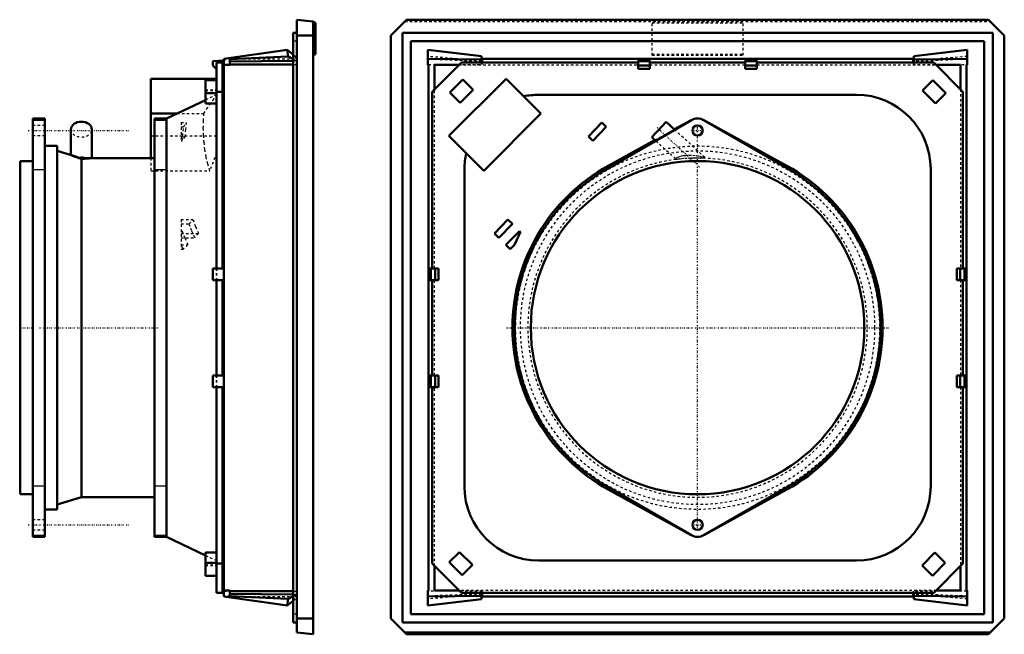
# Model space of a CAD drawing. Header units: millimetres. Extents: x 0 to 896, y -19 to 630.
# Tile 2 of 2: x 492 to 896, y 152 to 405. Entities that reach past the tile are written whole.
import ezdxf

# ---------------------------------------------------------------- set-up
doc = ezdxf.new("R2010")
doc.units = ezdxf.units.MM
doc.linetypes.add('Center', pattern=[1.5, 0.45, -0.5, 0.05, -0.5])
doc.linetypes.add('Dashed', pattern=[2, 1, -1])
for name, color, linetype, lineweight in [('AM_0', 7, 'Continuous', 50), ('AM_4', 3, 'Continuous', 25), ('AM_7', 7, 'Center', 25), ('AM_9', 6, 'Dashed', 25)]:
    doc.layers.add(name, color=color, linetype=linetype, lineweight=lineweight)

# ---------------------------------------------------------------- blocks, each defined once
blk = doc.blocks.new('4_EF300R5_0__0_in_EF300R5_0__1300')
at = {"layer": 'AM_0'}
for p, q in [((605.68, 404.89), (612.38, 404.19)), ((605.68, 404.89), (605.68, 152.89)), ((612.38, 404.19), (612.38, 152.19)), ((612.38, 404.06), (613.38, 403.56)), ((613.38, 403.56), (613.38, 390.76)), ((604.18, 399.51), (604.18, 157.01)), ((605.68, 399.51), (604.18, 399.51)), ((612.38, 398.39), (605.68, 398.39)), ((575.68, 388.81), (601.71, 392.54)), ((601.71, 392.54), (604.18, 390.55)), ((601.71, 392.54), (602.13, 389.77)), ((575.68, 167.71), (575.68, 388.81)), ((602.13, 389.77), (578.18, 388.66)), ((578.18, 388.66), (578.18, 386.31)), ((602.13, 389.77), (604.18, 388.59)), ((613.38, 390.76), (612.38, 390.26)), ((571.18, 387.86), (575.68, 388.17)), ((571.18, 386.11), (571.18, 387.86)), ((572.57, 384.71), (571.18, 386.11)), ((572.68, 384.71), (572.57, 384.71)), ((572.68, 387.26), (572.68, 302.66)), ((572.68, 387.26), (575.18, 387.26)), ((575.18, 387.26), (575.18, 302.66)), ((575.18, 386.26), (575.68, 386.26)), ((578.18, 386.31), (575.68, 386.31)), ((604.18, 387.95), (578.18, 387.68)), ((578.18, 386.53), (604.18, 386.53)), ((545.68, 380.63), (545.68, 347.99)), ((545.68, 380.63), (572.68, 380.63)), ((568.18, 380.01), (568.18, 370.49)), ((568.18, 380.01), (572.68, 380.01)), ((568.18, 374.73), (572.68, 374.73)), ((572.68, 375.26), (575.18, 375.26)), ((568.18, 371.86), (552.18, 364.21)), ((568.18, 370.49), (572.68, 370.49)), ((502.18, 364.26), (497.18, 364.26)), ((497.18, 364.26), (497.18, 192.26)), ((502.18, 364.26), (502.18, 192.26)), ((545.68, 366.28), (556.51, 366.28)), ((547.18, 192.26), (547.18, 364.26)), ((552.18, 364.26), (547.18, 364.26)), ((552.18, 364.21), (552.18, 192.31)), ((512.88, 359.79), (512.88, 349.28)), ((521.48, 347.99), (521.48, 359.79)), ((507.18, 352.99), (502.18, 352.99)), ((507.18, 352.99), (507.18, 203.53)), ((514, 348.94), (507.18, 350.99)), ((513.97, 348.95), (516.45, 348.15)), ((516.45, 348.15), (517.18, 347.94)), ((517.18, 347.94), (518.87, 347.94)), ((517.18, 347.94), (517.18, 208.53)), ((547.18, 347.99), (520.88, 347.99)), ((497.18, 346.76), (492.09, 346.76)), ((492.09, 346.76), (492.09, 209.76)), ((571.18, 302.66), (575.68, 302.66)), ((571.18, 302.66), (571.18, 297.86)), ((571.18, 297.86), (575.68, 297.86)), ((572.68, 297.86), (572.68, 258.66)), ((575.18, 297.86), (575.18, 258.66)), ((571.18, 258.66), (575.68, 258.66)), ((571.18, 258.66), (571.18, 253.86)), ((571.18, 253.86), (575.68, 253.86)), ((572.68, 253.86), (572.68, 169.26)), ((575.18, 253.86), (575.18, 169.26)), ((492.09, 209.76), (497.18, 209.76)), ((507.18, 205.53), (517.18, 208.53)), ((517.18, 208.53), (547.18, 208.53)), ((502.18, 203.53), (507.18, 203.53)), ((497.18, 192.26), (502.18, 192.26)), ((547.18, 192.26), (552.18, 192.26)), ((552.18, 192.31), (568.18, 184.66)), ((568.18, 185.81), (568.18, 176.29)), ((568.18, 185.81), (572.68, 185.81)), ((568.18, 181.57), (572.68, 181.57)), ((572.68, 181.26), (575.18, 181.26)), ((568.18, 176.29), (572.68, 176.29)), ((575.18, 170.26), (575.68, 170.26)), ((575.68, 170.21), (578.18, 170.21)), ((578.18, 170.21), (578.18, 167.86)), ((578.18, 169.99), (604.18, 169.99)), ((572.68, 169.26), (575.18, 169.26)), ((601.71, 163.98), (575.68, 167.71)), ((578.18, 168.84), (604.18, 168.56)), ((578.18, 167.86), (602.13, 166.75)), ((602.13, 166.75), (601.71, 163.98)), ((601.71, 163.98), (604.18, 165.97)), ((602.13, 166.75), (604.18, 167.93)), ((612.38, 158.69), (605.68, 158.69)), ((605.68, 157.01), (604.18, 157.01)), ((612.38, 152.19), (605.68, 152.89))]:
    blk.add_line(p, q, dxfattribs=at)
blk.add_lwpolyline([(518.87, 347.94), (519.52, 347.96), (520.07, 347.97), (520.65, 347.99), (520.9, 347.99)], dxfattribs=at)
for centre, start_param, end_param in [((517.18, 359.79), 3.141593, 6.283185), ((517.18, 345.05), 4.306981, 4.881825)]:
    blk.add_ellipse(centre, major_axis=(-4.3, 0), ratio=0.731354, start_param=start_param, end_param=end_param, dxfattribs=at)
at = {"layer": 'AM_4'}
for p, q in [((497.18, 363.59), (502.18, 363.59)), ((547.18, 363.59), (552.18, 363.59)), ((497.18, 343.29), (502.18, 343.29)), ((547.18, 343.29), (552.18, 343.29)), ((497.18, 213.23), (502.18, 213.23)), ((547.18, 213.23), (552.18, 213.23)), ((497.18, 192.93), (502.18, 192.93)), ((547.18, 192.93), (552.18, 192.93))]:
    blk.add_line(p, q, dxfattribs=at)
at = {"layer": 'AM_7'}
for p, q in [((495.28, 359.31), (537.08, 359.31)), ((491.83, 278.26), (497.44, 278.26)), ((499.93, 278.26), (549.43, 278.26)), ((495.28, 197.21), (537.08, 197.21))]:
    blk.add_line(p, q, dxfattribs=at)
at = {"layer": 'AM_9'}
for p, q in [((605.68, 396.01), (604.18, 396.01)), ((575.68, 388.76), (605.68, 388.76)), ((575.68, 388.54), (578.18, 388.66)), ((602.13, 389.77), (604.99, 389.9)), ((604.18, 390.55), (604.99, 389.9)), ((604.18, 388.59), (605.27, 387.97)), ((604.99, 389.9), (605.27, 387.97)), ((578.18, 386.53), (575.68, 386.53)), ((605.27, 387.97), (604.18, 387.95)), ((604.18, 386.53), (605.68, 386.53)), ((568.18, 380.23), (572.68, 380.23)), ((568.18, 380.23), (568.18, 380.01)), ((568.18, 375.99), (572.68, 375.99)), ((568.18, 375.77), (572.68, 375.77)), ((568.18, 374.95), (572.68, 374.95)), ((572.68, 374.01), (568.18, 371.86)), ((568.18, 370.71), (572.68, 370.71)), ((556.51, 366.28), (567.51, 366.28)), ((502.18, 361.41), (497.18, 361.41)), ((558.18, 362.6), (558.18, 355.12)), ((558.18, 362.6), (560.26, 362.6)), ((558.18, 360.87), (559.2, 360.87)), ((558.6, 355.12), (559.2, 360.87)), ((559.2, 360.87), (560.26, 362.6)), ((497.18, 357.21), (502.18, 357.21)), ((545.68, 357.16), (572.68, 357.16)), ((558.18, 356.85), (559.66, 356.85)), ((559.66, 356.85), (558.6, 355.12)), ((558.18, 355.12), (558.6, 355.12)), ((512.88, 349.28), (512.88, 349.14)), ((521.48, 347.92), (521.48, 347.99)), ((545.68, 347.99), (545.68, 342.8)), ((572.68, 350.05), (569.88, 342.8)), ((545.68, 342.8), (569.88, 342.8)), ((558.18, 322.67), (562.95, 322.67)), ((558.18, 322.67), (558.18, 310.58)), ((558.18, 320.91), (561.41, 320.91)), ((561.41, 320.91), (562.95, 322.67)), ((558.18, 318), (558.51, 318)), ((558.18, 317.69), (558.51, 318)), ((558.18, 316.99), (565.28, 316.99)), ((565.28, 316.99), (563.77, 315.24)), ((558.18, 315.24), (563.77, 315.24)), ((559.04, 310.58), (558.18, 312.37)), ((558.18, 312.33), (560.93, 312.33)), ((560.93, 312.33), (559.04, 310.58)), ((558.18, 310.58), (559.04, 310.58)), ((572.57, 302.66), (572.57, 297.86)), ((572.68, 302.66), (572.68, 297.86)), ((572.57, 258.66), (572.57, 253.86)), ((572.68, 258.66), (572.68, 253.86)), ((502.18, 199.31), (497.18, 199.31)), ((497.18, 195.11), (502.18, 195.11)), ((568.18, 186.03), (568.18, 185.81)), ((568.18, 186.03), (572.68, 186.03)), ((568.18, 184.66), (572.68, 182.51)), ((568.18, 181.79), (572.68, 181.79)), ((568.18, 180.75), (572.68, 180.75)), ((568.18, 180.53), (572.68, 180.53)), ((568.18, 176.51), (572.68, 176.51)), ((575.68, 169.99), (578.18, 169.99)), ((604.18, 169.99), (605.68, 169.99)), ((578.18, 167.86), (575.68, 167.98)), ((575.68, 167.76), (605.68, 167.76)), ((604.99, 166.62), (602.13, 166.75)), ((604.18, 168.56), (605.27, 168.55)), ((604.18, 167.93), (605.27, 168.55)), ((604.18, 165.97), (604.99, 166.62)), ((605.27, 168.55), (604.99, 166.62)), ((605.68, 160.51), (604.18, 160.51))]:
    blk.add_line(p, q, dxfattribs=at)
for points in [[(567.51, 366.28), (568.63, 368.11), (569.83, 369.91), (571.15, 371.68), (572.68, 373.38)], [(569.88, 342.8), (569.07, 345.66), (568.42, 348.54), (567.93, 351.45), (567.58, 354.37), (567.35, 357.34), (567.26, 360.31), (567.29, 363.3), (567.51, 366.28)], [(560.26, 362.6), (559.92, 359.72), (559.66, 356.85)], [(512.88, 349.14), (512.93, 349.18), (513.2, 349.15), (513.72, 349.03), (513.97, 348.95)], [(517.18, 347.43), (516.65, 347.57), (516.1, 347.74), (515.57, 347.91), (515.05, 348.09), (514.2, 348.41), (513.56, 348.7), (513.23, 348.87), (513.01, 349), (512.88, 349.13), (512.88, 349.14)], [(521.48, 347.92), (521.4, 347.86), (521.06, 347.76), (520.7, 347.69), (520.2, 347.61), (519.72, 347.56), (519.15, 347.5), (518.62, 347.47), (518.04, 347.44), (517.18, 347.43)], [(520.9, 347.99), (521.08, 347.99), (521.35, 347.97), (521.47, 347.93), (521.48, 347.92)], [(563.77, 315.24), (562.52, 318.06), (561.41, 320.91)], [(562.95, 322.67), (564.05, 319.82), (565.28, 316.99)], [(558.51, 318), (559.64, 315.15), (560.93, 312.33)]]:
    blk.add_lwpolyline(points, dxfattribs=at)
blk.add_ellipse((517.18, 359.79), major_axis=(-4.3, 0), ratio=0.731354, start_param=0, end_param=3.141593, dxfattribs=at)
blk = doc.blocks.new('5_EF300R5_0__0_in_EF300R5_0__1300')
at = {"layer": 'AM_0'}
for p, q in [((644.28, 398.39), (650.78, 404.89)), ((650.78, 404.89), (889.78, 404.89)), ((889.78, 404.89), (896.28, 398.39)), ((644.28, 158.69), (644.28, 398.39)), ((649.03, 399.51), (891.53, 399.51)), ((649.03, 157.01), (649.03, 399.51)), ((891.53, 399.51), (891.53, 157.01)), ((896.28, 398.39), (896.28, 158.69)), ((652.53, 396.01), (888.03, 396.01)), ((652.53, 160.51), (652.53, 396.01)), ((681.51, 389.9), (659.51, 392.54)), ((659.51, 386.31), (659.51, 392.54)), ((881.05, 392.54), (859.05, 389.9)), ((881.05, 386.31), (881.05, 392.54)), ((888.03, 396.01), (888.03, 160.51)), ((681.51, 388.54), (659.51, 388.81)), ((681.51, 387.26), (681.51, 389.9)), ((681.78, 388.76), (858.78, 388.76)), ((681.78, 387.26), (681.78, 388.76)), ((858.78, 388.76), (858.78, 387.26)), ((859.05, 387.26), (859.05, 389.9)), ((881.05, 388.81), (859.05, 388.54)), ((659.78, 386.31), (659.51, 386.31)), ((659.78, 170.21), (659.78, 386.31)), ((661.28, 375.26), (673.28, 387.26)), ((662.28, 386.26), (672.28, 386.26)), ((662.28, 376.26), (662.28, 386.26)), ((673.28, 387.26), (745.88, 387.26)), ((745.88, 388.17), (750.68, 388.17)), ((745.88, 384.71), (745.88, 388.17)), ((745.88, 387.86), (750.68, 387.86)), ((745.88, 386.11), (750.68, 386.11)), ((745.88, 384.71), (750.68, 384.71)), ((750.68, 384.71), (750.68, 388.17)), ((750.68, 387.26), (789.88, 387.26)), ((789.88, 388.17), (794.68, 388.17)), ((789.88, 384.71), (789.88, 388.17)), ((789.88, 387.86), (794.68, 387.86)), ((789.88, 386.11), (794.68, 386.11)), ((789.88, 384.71), (794.68, 384.71)), ((794.68, 384.71), (794.68, 388.17)), ((794.68, 387.26), (867.28, 387.26)), ((867.28, 387.26), (879.28, 375.26)), ((868.28, 386.26), (878.28, 386.26)), ((878.28, 386.26), (878.28, 376.26)), ((880.78, 386.31), (880.78, 170.21)), ((881.05, 386.31), (880.78, 386.31)), ((668.12, 357.16), (691.6, 380.63)), ((668.53, 374.95), (673.81, 380.23)), ((673.81, 380.23), (678.05, 375.99)), ((691.6, 380.63), (705.95, 366.28)), ((862.72, 375.77), (866.97, 380.01)), ((866.97, 380.01), (872.25, 374.73)), ((661.28, 302.66), (661.28, 375.26)), ((672.77, 370.71), (668.53, 374.95)), ((678.05, 375.99), (672.77, 370.71)), ((705.03, 374.01), (835.53, 374.01)), ((868, 370.49), (862.72, 375.77)), ((872.25, 374.73), (868, 370.49)), ((879.28, 375.26), (879.28, 302.66)), ((705.95, 366.28), (682.48, 342.8)), ((725.42, 356.85), (730.91, 362.6)), ((732.72, 360.87), (727.23, 355.12)), ((730.91, 362.6), (732.72, 360.87)), ((732.67, 343.29), (767.77, 363.59)), ((757.4, 362.93), (751.54, 356.64)), ((760.94, 359.64), (757.4, 362.93)), ((760.76, 359.81), (767.38, 363.46)), ((772.78, 363.59), (807.88, 343.29)), ((773.18, 363.46), (807, 344.8)), ((682.48, 342.8), (668.12, 357.16)), ((727.23, 355.12), (725.42, 356.85)), ((751.54, 356.64), (753.16, 355.13)), ((733.56, 344.8), (752.83, 355.44)), ((674.53, 213.01), (674.53, 343.51)), ((866.03, 343.51), (866.03, 213.01)), ((686.84, 316.99), (692.41, 322.67)), ((694.2, 320.91), (688.62, 315.24)), ((692.41, 322.67), (694.2, 320.91)), ((688.62, 315.24), (686.84, 316.99)), ((691.59, 312.33), (697.16, 318)), ((697.48, 317.69), (695.14, 312.37)), ((697.16, 318), (697.48, 317.69)), ((693.37, 310.58), (691.59, 312.33)), ((695.14, 312.37), (693.37, 310.58)), ((660.36, 302.66), (660.36, 297.86)), ((660.36, 302.66), (663.83, 302.66)), ((660.68, 302.66), (660.68, 297.86)), ((662.43, 302.66), (662.43, 297.86)), ((663.83, 302.66), (663.83, 297.86)), ((876.73, 302.66), (876.73, 297.86)), ((876.73, 302.66), (880.19, 302.66)), ((878.12, 302.66), (878.12, 297.86)), ((879.88, 302.66), (879.88, 297.86)), ((880.19, 302.66), (880.19, 297.86)), ((660.36, 297.86), (663.83, 297.86)), ((661.28, 258.66), (661.28, 297.86)), ((876.73, 297.86), (880.19, 297.86)), ((879.28, 297.86), (879.28, 258.66)), ((660.36, 258.66), (663.83, 258.66)), ((660.36, 258.66), (660.36, 253.86)), ((660.68, 258.66), (660.68, 253.86)), ((662.43, 258.66), (662.43, 253.86)), ((663.83, 258.66), (663.83, 253.86)), ((876.73, 258.66), (880.19, 258.66)), ((876.73, 258.66), (876.73, 253.86)), ((878.12, 258.66), (878.12, 253.86)), ((879.88, 258.66), (879.88, 253.86)), ((880.19, 258.66), (880.19, 253.86)), ((660.36, 253.86), (663.83, 253.86)), ((661.28, 181.26), (661.28, 253.86)), ((876.73, 253.86), (880.19, 253.86)), ((879.28, 253.86), (879.28, 181.26)), ((767.77, 192.93), (732.67, 213.23)), ((767.38, 193.06), (733.56, 211.72)), ((807.88, 213.23), (772.78, 192.93)), ((807, 211.72), (773.18, 193.06)), ((668.31, 181.79), (672.55, 186.03)), ((672.55, 186.03), (677.83, 180.75)), ((835.53, 182.51), (705.03, 182.51)), ((862.5, 180.53), (867.78, 185.81)), ((867.78, 185.81), (872.03, 181.57)), ((673.28, 169.26), (661.28, 181.26)), ((662.28, 170.26), (662.28, 180.26)), ((673.59, 176.51), (668.31, 181.79)), ((677.83, 180.75), (673.59, 176.51)), ((866.75, 176.29), (862.5, 180.53)), ((872.03, 181.57), (866.75, 176.29)), ((879.28, 181.26), (867.28, 169.26)), ((878.28, 180.26), (878.28, 170.26)), ((659.51, 163.98), (659.51, 170.21)), ((659.78, 170.21), (659.51, 170.21)), ((672.28, 170.26), (662.28, 170.26)), ((878.28, 170.26), (868.28, 170.26)), ((881.05, 170.21), (880.78, 170.21)), ((881.05, 163.98), (881.05, 170.21)), ((681.51, 167.98), (659.51, 167.71)), ((681.51, 166.62), (659.51, 163.98)), ((867.28, 169.26), (673.28, 169.26)), ((681.51, 166.62), (681.51, 169.26)), ((681.78, 167.76), (681.78, 169.26)), ((858.78, 167.76), (681.78, 167.76)), ((858.78, 169.26), (858.78, 167.76)), ((859.05, 166.62), (859.05, 169.26)), ((881.05, 167.71), (859.05, 167.98)), ((881.05, 163.98), (859.05, 166.62)), ((644.28, 158.69), (650.78, 152.19)), ((888.03, 160.51), (652.53, 160.51)), ((889.78, 152.19), (896.28, 158.69)), ((891.53, 157.01), (649.03, 157.01)), ((890.48, 152.89), (650.07, 152.89)), ((889.78, 152.19), (650.78, 152.19))]:
    blk.add_line(p, q, dxfattribs=at)
for centre, radius in [((770.28, 359.31), 2.1), ((770.28, 278.26), 68.5), ((770.28, 197.21), 2.1)]:
    blk.add_circle(centre, radius, dxfattribs=at)
for centre, radius, start, end in [((705.03, 343.51), 30.5, 90, 101.6785), ((835.53, 343.51), 30.5, 0, 90), ((770.28, 359.26), 5, 59.9589, 120.0411), ((770.28, 358.21), 6, 105.641, 118.8902), ((770.28, 358.21), 6, 61.1098, 74.3435), ((705.03, 343.51), 30.5, 167.6219, 180), ((770.28, 278.26), 76, 118.8902, 241.1098), ((770.28, 278.26), 76, 298.8902, 61.1098), ((770.28, 278.26), 75.12, 120.0411, 239.9589), ((770.28, 278.26), 75.12, 300.0411, 59.9589), ((705.03, 213.01), 30.5, 180, 270), ((835.53, 213.01), 30.5, 270, 0), ((770.28, 198.31), 6, 241.1098, 254.3435), ((770.28, 197.26), 5, 239.9589, 300.0411), ((770.28, 198.31), 6, 285.641, 298.8902)]:
    blk.add_arc(centre, radius, start, end, dxfattribs=at)
at = {"layer": 'AM_7'}
for p, q in [((753.68, 360.53), (771.07, 344.31)), ((770.28, 357.1), (770.28, 361.51)), ((768.07, 359.31), (772.48, 359.31)), ((770.28, 199.79), (770.28, 356.73)), ((691.81, 278.26), (848.75, 278.26)), ((770.28, 195), (770.28, 199.41)), ((768.07, 197.21), (772.48, 197.21))]:
    blk.add_line(p, q, dxfattribs=at)
at = {"layer": 'AM_9'}
for p, q in [((650.07, 404.19), (890.48, 404.19)), ((751.6, 390.26), (751.6, 404.06)), ((788.96, 404.06), (751.6, 404.06)), ((751.6, 403.56), (788.96, 403.56)), ((788.96, 390.26), (788.96, 404.06)), ((681.51, 387.97), (659.51, 389.77)), ((681.51, 387.68), (659.51, 388.66)), ((751.6, 390.76), (788.96, 390.76)), ((751.6, 390.26), (788.96, 390.26)), ((881.05, 389.77), (859.05, 387.97)), ((881.05, 388.66), (859.05, 387.68)), ((659.78, 386.53), (659.78, 386.31)), ((659.78, 386.53), (681.78, 386.53)), ((672.28, 386.26), (745.88, 386.26)), ((681.51, 386.53), (681.51, 387.26)), ((681.78, 386.53), (681.78, 387.26)), ((750.68, 386.26), (789.88, 386.26)), ((794.68, 386.26), (868.28, 386.26)), ((858.78, 387.26), (858.78, 386.53)), ((858.78, 386.53), (880.78, 386.53)), ((859.05, 386.53), (859.05, 387.26)), ((880.78, 386.31), (880.78, 386.53)), ((662.28, 302.66), (662.28, 376.26)), ((878.28, 376.26), (878.28, 302.66)), ((752.83, 355.44), (760.76, 359.81)), ((773.21, 348.19), (760.94, 359.64)), ((753.16, 355.13), (761.42, 347.43)), ((773.21, 348.19), (772.97, 347.94)), ((662.28, 258.66), (662.28, 297.86)), ((878.28, 297.86), (878.28, 258.66)), ((662.28, 180.26), (662.28, 253.86)), ((878.28, 253.86), (878.28, 180.26)), ((659.78, 170.21), (659.78, 169.99)), ((681.78, 169.99), (659.78, 169.99)), ((868.28, 170.26), (672.28, 170.26)), ((681.51, 169.26), (681.51, 169.99)), ((681.78, 169.26), (681.78, 169.99)), ((858.78, 169.99), (858.78, 169.26)), ((880.78, 169.99), (858.78, 169.99)), ((859.05, 169.26), (859.05, 169.99)), ((880.78, 169.99), (880.78, 170.21)), ((681.51, 168.84), (659.51, 167.86)), ((681.51, 168.55), (659.51, 166.75)), ((881.05, 167.86), (859.05, 168.84)), ((881.05, 166.75), (859.05, 168.55))]:
    blk.add_line(p, q, dxfattribs=at)
for points in [[(761.42, 347.43), (761.31, 347.57), (761.29, 347.74), (761.37, 347.91), (761.55, 348.09), (762.12, 348.41), (762.97, 348.7), (763.69, 348.87), (764.49, 349), (765.61, 349.13), (766.79, 349.18), (768.28, 349.15), (769.76, 349.03), (771.1, 348.81), (772.33, 348.49), (772.78, 348.33), (773.17, 348.15)], [(772.97, 347.94), (772.45, 347.96), (771.8, 347.97), (770.84, 347.99), (769.78, 347.99), (768.65, 347.97), (767.47, 347.93), (766.07, 347.86), (764.66, 347.76), (763.83, 347.69), (763.04, 347.61), (762.5, 347.56), (762.04, 347.5), (761.75, 347.47), (761.54, 347.44), (761.42, 347.43)]]:
    blk.add_lwpolyline(points, dxfattribs=at)
for radius in [74.73, 72.73]:
    blk.add_circle((770.28, 278.26), radius, dxfattribs=at)
blk.add_arc((770.28, 278.26), 69.73, 97.2952, 87.7851, dxfattribs=at)

msp = doc.modelspace()

# ---------------------------------------------------------------- block references
for name in ['4_EF300R5_0__0_in_EF300R5_0__1300', '5_EF300R5_0__0_in_EF300R5_0__1300']:
    msp.add_blockref(name, (0, 0))

doc.saveas('drawing.dxf')
